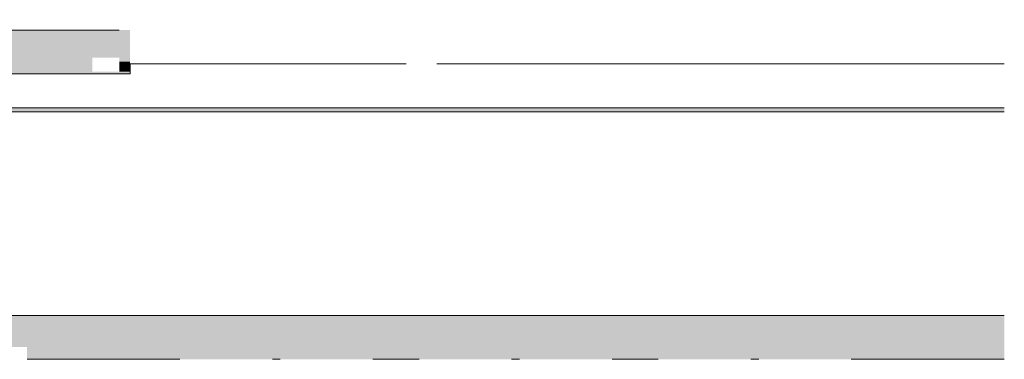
# Model space of a CAD drawing. Header units: millimetres. Extents: x -131739 to -58827, y -3500 to 7934.
# Tile 8 of 9: x -101073 to -88318, y 3530 to 7934. Entities that reach past the tile are written whole.
import ezdxf

# ---------------------------------------------------------------- set-up
doc = ezdxf.new("R2010")
doc.units = ezdxf.units.MM
doc.header["$MEASUREMENT"] = 0
doc.linetypes.add('Wipeout_Contour', pattern=[1000, 0, -1000])
for name, color, linetype in [('AR1235_Vahelaed.Models - AR', 7, 'Continuous'), ('AR1241_Välisseinad.Models - AR', 7, 'Continuous'), ('AR1311_Vaheseinad.Models - AR', 7, 'Continuous'), ('SA_Ripplaed.Models - SA', 7, 'Continuous')]:
    doc.layers.add(name, color=color, linetype=linetype)

# ---------------------------------------------------------------- blocks, each defined once
blk = doc.blocks.new('Section Element_6_1')
at = {"color": 254, "linetype": 'Wipeout_Contour', "lineweight": 0, "ltscale": 600286.802302}
blk.add_wipeout([(-99643, 7230), (-103668, 7230), (-103668, 6790), (-96068, 6790), (-96068, 7360), (-99643, 7360)], dxfattribs=at).dxf.layer = 'AR1311_Vaheseinad.Models - AR'
at = {"color": 254, "linetype": 'Wipeout_Contour', "lineweight": 0, "ltscale": 727760.93849}
blk.add_wipeout([(-95668, 4100), (-90528, 4100), (-90528, 6210), (-88718, 6210), (-88718, 4100), (-88318, 4100), (-88318, 6740), (-95668, 6740)], dxfattribs=at).dxf.layer = 'AR1311_Vaheseinad.Models - AR'
at = {"layer": 'AR1311_Vaheseinad.Models - AR', "color": 253, "linetype": 'Continuous', "lineweight": 0, "true_color": 0xa0a0a0}
blk.add_line((-96068, 7360), (-99643, 7360), dxfattribs=at)
at = {"color": 254, "linetype": 'Wipeout_Contour', "lineweight": 0, "ltscale": 369062.716017}
blk.add_wipeout([(-95668, 7360), (-95668, 6790), (-88318, 6790), (-88318, 7360)], dxfattribs=at).dxf.layer = 'AR1311_Vaheseinad.Models - AR'
at = {"color": 254, "linetype": 'Wipeout_Contour', "lineweight": 0, "ltscale": 801937.443586}
blk.add_wipeout([(-103668, 6210), (-102658, 6210), (-102658, 4100), (-97878, 4100), (-97878, 6210), (-96068, 6210), (-96068, 6740), (-103668, 6740)], dxfattribs=at).dxf.layer = 'AR1311_Vaheseinad.Models - AR'
at = {"layer": 'AR1311_Vaheseinad.Models - AR', "color": 253, "linetype": 'Continuous', "lineweight": 0, "true_color": 0xa0a0a0}
blk.add_line((-88318, 7360), (-95668, 7360), dxfattribs=at)
blk = doc.blocks.new('Section Element_10_1')
at = {"color": 254, "linetype": 'Wipeout_Contour', "lineweight": 0, "ltscale": 443023.248106}
blk.add_wipeout([(-121164, 7934), (-121164, 7800), (-99783, 7800), (-99783, 7934)], dxfattribs=at).dxf.layer = 'AR1241_Välisseinad.Models - AR'
blk = doc.blocks.new('Section Element_11_1')
at = {"layer": 'SA_Ripplaed.Models - SA', "linetype": 'Continuous', "lineweight": 0, "true_color": 0xa0a0a0}
blk.add_hatch(color=253, dxfattribs=at).paths.add_polyline_path([(-118247, 6740), (-88318, 6740), (-88318, 6790), (-118247, 6790)])
at = {"layer": 'SA_Ripplaed.Models - SA', "color": 7, "linetype": 'Continuous', "lineweight": 20}
for p, q in [((-88318, 6790), (-118247, 6790)), ((-88318, 6740), (-118247, 6740))]:
    blk.add_line(p, q, dxfattribs=at)
blk = doc.blocks.new('Section Element_14_1')
at = {"layer": 'AR1235_Vahelaed.Models - AR', "linetype": 'Continuous', "lineweight": 0, "true_color": 0xa0a0a0}
for points in [[(-128077, 4100), (-128077, 4020), (-88318, 4020), (-88318, 4100)], [(-88318, 4020), (-128077, 4020), (-128077, 3990), (-88318, 3990)], [(-88318, 3990), (-128077, 3990), (-128077, 3690), (-123255, 3690), (-123065, 3690), (-118345, 3690), (-118205, 3690), (-116905, 3690), (-116765, 3690), (-111996, 3690), (-111856, 3690), (-110556, 3690), (-110416, 3690), (-105646, 3690), (-105456, 3690), (-103646, 3690), (-103456, 3690), (-101168, 3690), (-100978, 3690), (-88318, 3690)], [(-100978, 3690), (-100978, 3640), (-88318, 3640), (-88318, 3690)], [(-100978, 3560), (-88318, 3560), (-88318, 3640), (-100978, 3640)], [(-100978, 3545), (-88318, 3545), (-88318, 3560), (-100978, 3560)], [(-100978, 3530), (-88318, 3530), (-88318, 3545), (-100978, 3545)]]:
    blk.add_hatch(color=253, dxfattribs=at).paths.add_polyline_path(points)
at = {"layer": 'AR1235_Vahelaed.Models - AR', "color": 7, "linetype": 'Continuous', "lineweight": 0}
for p, q in [((-88318, 4100), (-118247, 4100)), ((-99000, 3530), (-100978, 3530)), ((-97700, 3530), (-97800, 3530)), ((-95900, 3530), (-96500, 3530)), ((-94600, 3530), (-94700, 3530)), ((-92800, 3530), (-93400, 3530)), ((-91500, 3530), (-91600, 3530)), ((-88318, 3530), (-90300, 3530))]:
    blk.add_line(p, q, dxfattribs=at)
blk = doc.blocks.new('Section Element_15_1')
at = {"layer": 'AR1235_Vahelaed.Models - AR', "linetype": 'Continuous', "lineweight": 0, "true_color": 0xa0a0a0}
for points in [[(-121297, 7800), (-121297, 7720), (-99643, 7720), (-99643, 7800)], [(-99643, 7720), (-121297, 7720), (-121297, 7690), (-99643, 7690)], [(-99643, 7690), (-121297, 7690), (-121297, 7390), (-100133, 7390), (-100133, 7440), (-99783, 7440), (-99783, 7390), (-99643, 7390)], [(-121297, 7340), (-118368, 7340), (-118273, 7340), (-100133, 7340), (-100133, 7390), (-121297, 7390)], [(-118368, 7340), (-121297, 7340), (-121297, 7260), (-118368, 7260)], [(-100133, 7340), (-118273, 7340), (-118273, 7260), (-100133, 7260)], [(-99783, 7390), (-99783, 7340), (-99643, 7340), (-99643, 7390)], [(-99783, 7340), (-99783, 7260), (-99643, 7260), (-99643, 7340)], [(-121297, 7245), (-118381, 7245), (-118368, 7245), (-118368, 7260), (-121297, 7260)], [(-121297, 7230), (-118381, 7230), (-118381, 7245), (-121297, 7245)], [(-118273, 7245), (-118260, 7245), (-99643, 7245), (-99643, 7260), (-99783, 7260), (-100133, 7260), (-118273, 7260)], [(-99643, 7245), (-118260, 7245), (-118260, 7230), (-99643, 7230)]]:
    blk.add_hatch(color=253, dxfattribs=at).paths.add_polyline_path(points)
at = {"layer": 'AR1235_Vahelaed.Models - AR', "color": 7, "linetype": 'Continuous', "lineweight": 0}
for p, q in [((-99783, 7800), (-121164, 7800)), ((-118394, 7230), (-121297, 7230)), ((-99643, 7230), (-118247, 7230))]:
    blk.add_line(p, q, dxfattribs=at)
at = {"layer": 'AR1235_Vahelaed.Models - AR', "color": 251, "linetype": 'Continuous', "lineweight": 13, "true_color": 0x6a6a6a, "flags": 128}
for points in [[(-121297, 7800), (-121297, 7720), (-121297, 7690), (-121297, 7390), (-121297, 7340), (-121297, 7260), (-121297, 7245), (-121297, 7230)], [(-99643, 7361), (-99643, 7340), (-99643, 7260), (-99643, 7245), (-99643, 7230)]]:
    blk.add_lwpolyline(points, dxfattribs=at)

msp = doc.modelspace()

# ---------------------------------------------------------------- block references
at = {"layer": 'AR1241_Välisseinad.Models - AR', "lineweight": 0}
msp.add_blockref('Section Element_10_1', (0, 0), dxfattribs=at)
at = {"layer": 'AR1311_Vaheseinad.Models - AR', "lineweight": 0}
msp.add_blockref('Section Element_6_1', (0, 0), dxfattribs=at)

# ---------------------------------------------------------------- next in the draw order: block references
at = {"layer": 'AR1235_Vahelaed.Models - AR', "lineweight": 0}
for name in ['Section Element_15_1', 'Section Element_14_1']:
    msp.add_blockref(name, (0, 0), dxfattribs=at)
at = {"layer": 'SA_Ripplaed.Models - SA', "lineweight": 0}
msp.add_blockref('Section Element_11_1', (0, 0), dxfattribs=at)

doc.saveas('drawing.dxf')
